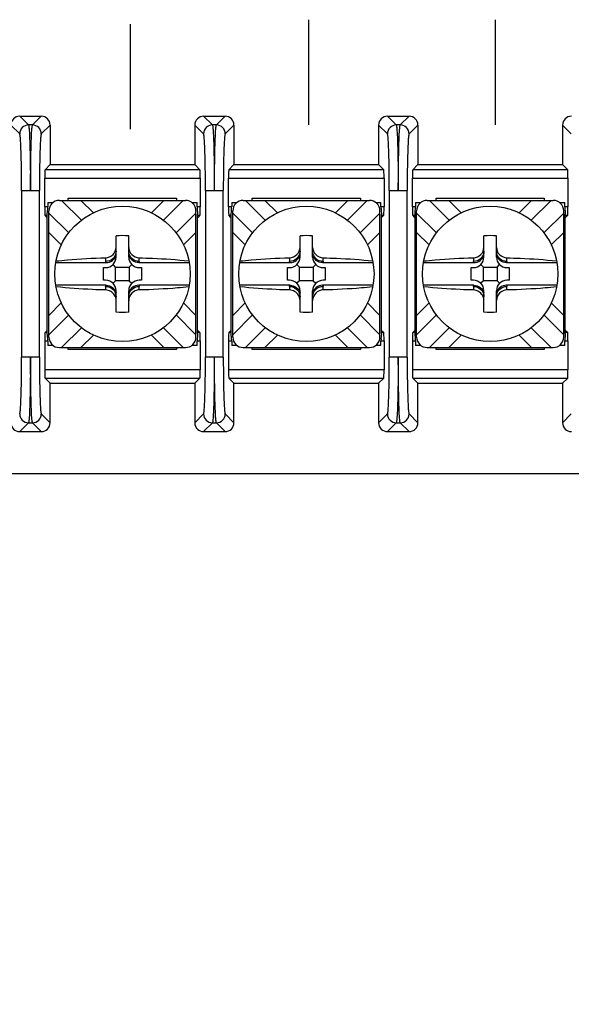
# Model space of a CAD drawing. Header units: inches. Extents: x 0 to 34, y 0 to 22.
# Tile 7 of 55: x 14.5 to 15.2, y 14.2 to 15.4. Entities that reach past the tile are written whole.
import ezdxf

# ---------------------------------------------------------------- set-up
doc = ezdxf.new("R2010")
doc.units = ezdxf.units.IN
doc.header["$LTSCALE"] = 1.87
doc.header["$MEASUREMENT"] = 0
doc.layers.get('0').update_dxf_attribs({"linetype": 'CONTINUOUS'})
doc.layers.add('DIMENSIONS', color=7, linetype='CONTINUOUS')
doc.styles.get("Standard").update_dxf_attribs({"font": 'txt', "width": 0.8})
doc.dimstyles.new('DIMSTYLE_1', dxfattribs={"dimtxt": 0.125, "dimasz": 0.18, "dimexe": 0.125, "dimexo": 0.0625, "dimgap": 0.09, "dimtad": 0, "dimtih": 1, "dimtoh": 1, "dimlfac": 2, "dimzin": 4, "dimdsep": 46, "dimtxsty": 'STANDARD', "dimblk": '_FILLED', "dimblk1": '_FILLED', "dimblk2": '_FILLED', "dimcen": 0.09, "dimadec": 0, "dimazin": 0, "dimtfac": 1, "dimtofl": 0, "dimtmove": 0, "dimatfit": 3, "dimldrblk": '_FILLED', "dimfxl": 1, "dimtolj": 1, "dimtzin": 4, "dimarcsym": 0})

# ---------------------------------------------------------------- blocks, each defined once
blk = doc.blocks.new('*D0')
at = {"layer": 'DIMENSIONS', "color": 2, "linetype": 'CONTINUOUS'}
blk.add_line((14.1504, 15.0521), (12.1914, 15.0521), dxfattribs=at)
at = {"layer": 'DIMENSIONS', "color": 2, "linetype": 'CONTINUOUS', "insert": (12.1289, 15.1146), "char_height": 0.125, "width": 1.725, "attachment_point": 3, "line_spacing_factor": 0.9}
blk.add_mtext('3X 120.00{\\Ftxt.shx;\\W1.000000;\\H0.125000; }[4.724]', dxfattribs=at)
blk = doc.blocks.new('_FILLED')
at = {"color": 0, "linetype": 'BYBLOCK'}
blk.add_solid([(0, 0), (-1, 0.1736), (-1, -0.1736)], dxfattribs=at)

msp = doc.modelspace()

# ---------------------------------------------------------------- linework, layer by layer
at = {"color": 40, "linetype": 'CONTINUOUS'}
for p, q in [((14.6601, 15.2241), (14.6601, 15.3491)), ((14.8722, 15.2294), (14.8722, 15.3544)), ((15.0943, 15.2294), (15.0943, 15.3544)), ((16.7558, 14.8144), (14.0898, 14.8144))]:
    msp.add_line(p, q, dxfattribs=at)
at = {"color": 7, "linetype": 'CONTINUOUS'}
for p, q in [((14.5282, 15.2396), (14.5387, 15.2292)), ((14.5282, 15.2396), (14.5539, 15.2396)), ((14.5434, 15.2292), (14.5539, 15.2396)), ((14.7469, 15.2396), (14.7574, 15.2292)), ((14.7469, 15.2396), (14.7726, 15.2396)), ((14.7622, 15.2292), (14.7726, 15.2396)), ((14.9657, 15.2396), (14.9762, 15.2292)), ((14.9657, 15.2396), (14.9914, 15.2396)), ((14.9809, 15.2292), (14.9914, 15.2396)), ((14.5282, 15.2187), (14.5177, 15.2291)), ((14.5434, 15.2292), (14.5387, 15.2292)), ((14.5644, 15.2291), (14.5539, 15.2187)), ((14.5644, 15.2291), (14.5644, 15.1821)), ((14.7365, 15.2291), (14.7365, 15.1821)), ((14.7469, 15.2187), (14.7365, 15.2291)), ((14.7622, 15.2292), (14.7574, 15.2292)), ((14.7831, 15.2291), (14.7727, 15.2187)), ((14.7831, 15.2291), (14.7831, 15.1821)), ((14.9552, 15.2291), (14.9552, 15.1821)), ((14.9657, 15.2187), (14.9552, 15.2291)), ((14.9809, 15.2292), (14.9762, 15.2292)), ((15.0019, 15.2291), (14.9914, 15.2187)), ((15.0019, 15.2291), (15.0019, 15.1821)), ((15.174, 15.2291), (15.174, 15.1821)), ((15.1844, 15.2187), (15.174, 15.2291)), ((14.5583, 15.176), (14.5644, 15.1821)), ((14.7426, 15.176), (14.5583, 15.176)), ((14.5644, 15.1821), (14.7365, 15.1821)), ((14.7365, 15.1821), (14.7426, 15.176)), ((14.777, 15.176), (14.7831, 15.1821)), ((14.9613, 15.176), (14.777, 15.176)), ((14.7831, 15.1821), (14.9552, 15.1821)), ((14.9552, 15.1821), (14.9613, 15.176)), ((14.9958, 15.176), (15.0019, 15.1821)), ((15.1801, 15.176), (14.9958, 15.176)), ((15.0019, 15.1821), (15.174, 15.1821)), ((15.174, 15.1821), (15.1801, 15.176)), ((14.5579, 15.1318), (14.5579, 15.166)), ((14.5579, 15.166), (14.7429, 15.166)), ((14.7429, 15.166), (14.7429, 15.1318)), ((14.7767, 15.1318), (14.7767, 15.166)), ((14.7767, 15.166), (14.9617, 15.166)), ((14.9617, 15.166), (14.9617, 15.1318)), ((14.9954, 15.1318), (14.9954, 15.166)), ((14.9954, 15.166), (15.1804, 15.166)), ((15.1804, 15.166), (15.1804, 15.1318)), ((14.5304, 15.1512), (14.5304, 14.953)), ((14.5304, 15.1512), (14.5514, 15.1512)), ((14.5516, 14.953), (14.5516, 15.1512)), ((14.7492, 15.1512), (14.7492, 14.953)), ((14.7492, 15.1512), (14.7702, 15.1512)), ((14.7704, 14.953), (14.7704, 15.1512)), ((14.9679, 15.1512), (14.9679, 14.953)), ((14.9679, 15.1512), (14.9889, 15.1512)), ((14.9891, 14.953), (14.9891, 15.1512)), ((14.5754, 15.1396), (14.7254, 15.1396)), ((14.5781, 15.1396), (14.6016, 15.1161)), ((14.586, 15.1396), (14.586, 15.1421)), ((14.586, 15.1421), (14.7148, 15.1421)), ((14.6011, 15.1396), (14.6159, 15.1249)), ((14.6849, 15.1249), (14.6997, 15.1396)), ((14.7228, 15.1396), (14.6992, 15.1161)), ((14.7148, 15.1421), (14.7148, 15.1396)), ((14.7942, 15.1396), (14.9442, 15.1396)), ((14.7968, 15.1396), (14.8204, 15.1161)), ((14.8048, 15.1396), (14.8048, 15.1421)), ((14.8048, 15.1421), (14.9336, 15.1421)), ((14.8199, 15.1396), (14.8347, 15.1249)), ((14.9037, 15.1249), (14.9184, 15.1396)), ((14.9415, 15.1396), (14.918, 15.1161)), ((14.9336, 15.1421), (14.9336, 15.1396)), ((15.0129, 15.1396), (15.1629, 15.1396)), ((15.0156, 15.1396), (15.0391, 15.1161)), ((15.0235, 15.1396), (15.0235, 15.1421)), ((15.0235, 15.1421), (15.1523, 15.1421)), ((15.0386, 15.1396), (15.0534, 15.1249)), ((15.1224, 15.1249), (15.1372, 15.1396)), ((15.1603, 15.1396), (15.1367, 15.1161)), ((15.1523, 15.1421), (15.1523, 15.1396)), ((14.5616, 15.1318), (14.5579, 15.1318)), ((14.5613, 15.1263), (14.5615, 15.1295)), ((14.5616, 15.1371), (14.5616, 15.1318)), ((14.5616, 15.1371), (14.5679, 15.1371)), ((14.5629, 14.9771), (14.5629, 15.1271)), ((14.7329, 15.1371), (14.7392, 15.1371)), ((14.7379, 14.9771), (14.7379, 15.1271)), ((14.7392, 15.1318), (14.7392, 15.1371)), ((14.7429, 15.1318), (14.7392, 15.1318)), ((14.7804, 15.1318), (14.7767, 15.1318)), ((14.78, 15.1263), (14.7803, 15.1295)), ((14.7804, 15.1371), (14.7804, 15.1318)), ((14.7804, 15.1371), (14.7867, 15.1371)), ((14.7817, 14.9771), (14.7817, 15.1271)), ((14.9517, 15.1371), (14.958, 15.1371)), ((14.9567, 14.9771), (14.9567, 15.1271)), ((14.958, 15.1318), (14.958, 15.1371)), ((14.9617, 15.1318), (14.958, 15.1318)), ((14.9991, 15.1318), (14.9954, 15.1318)), ((14.9988, 15.1263), (14.999, 15.1295)), ((14.9991, 15.1371), (14.9991, 15.1318)), ((14.9991, 15.1371), (15.0054, 15.1371)), ((15.0004, 14.9771), (15.0004, 15.1271)), ((15.1704, 15.1371), (15.1767, 15.1371)), ((15.1754, 14.9771), (15.1754, 15.1271)), ((15.1767, 15.1318), (15.1767, 15.1371)), ((15.1804, 15.1318), (15.1767, 15.1318)), ((14.5608, 15.1193), (14.5583, 15.1218)), ((14.5583, 15.1218), (14.5612, 15.1218)), ((14.561, 15.1231), (14.5613, 15.1263)), ((14.561, 14.9811), (14.561, 15.1231)), ((14.5629, 15.1245), (14.5865, 15.1009)), ((14.7379, 15.1245), (14.7144, 15.1009)), ((14.7397, 15.1245), (14.7398, 15.1238)), ((14.7397, 15.1218), (14.7426, 15.1218)), ((14.7398, 15.1238), (14.7398, 15.1231)), ((14.7398, 14.9812), (14.7398, 15.1231)), ((14.7426, 15.1218), (14.7401, 15.1193)), ((14.7795, 15.1193), (14.777, 15.1218)), ((14.777, 15.1218), (14.7799, 15.1218)), ((14.7798, 15.1231), (14.78, 15.1263)), ((14.7798, 14.9811), (14.7798, 15.1231)), ((14.7817, 15.1245), (14.8052, 15.1009)), ((14.9567, 15.1245), (14.9331, 15.1009)), ((14.9584, 15.1218), (14.9613, 15.1218)), ((14.9585, 15.1245), (14.9586, 15.1238)), ((14.9586, 15.1238), (14.9586, 15.1231)), ((14.9586, 14.9812), (14.9586, 15.1231)), ((14.9613, 15.1218), (14.9588, 15.1193)), ((14.9983, 15.1193), (14.9958, 15.1218)), ((14.9958, 15.1218), (14.9987, 15.1218)), ((14.9985, 15.1231), (14.9988, 15.1263)), ((14.9985, 14.9811), (14.9985, 15.1231)), ((15.0004, 15.1245), (15.024, 15.1009)), ((15.1754, 15.1245), (15.1519, 15.1009)), ((15.1772, 15.1245), (15.1773, 15.1238)), ((15.1772, 15.1218), (15.1801, 15.1218)), ((15.1773, 15.1238), (15.1773, 15.1231)), ((15.1773, 14.9812), (15.1773, 15.1231)), ((15.1801, 15.1218), (15.1776, 15.1193)), ((14.5777, 15.0866), (14.5629, 15.1014)), ((14.6429, 15.0721), (14.6429, 15.0975)), ((14.6579, 15.0721), (14.6579, 15.0975)), ((14.7379, 15.1014), (14.7231, 15.0866)), ((14.7964, 15.0866), (14.7817, 15.1014)), ((14.8617, 15.0721), (14.8617, 15.0975)), ((14.8767, 15.0721), (14.8767, 15.0975)), ((14.9567, 15.1014), (14.9419, 15.0866)), ((15.0152, 15.0866), (15.0004, 15.1014)), ((15.0804, 15.0721), (15.0804, 15.0975)), ((15.0954, 15.0721), (15.0954, 15.0975)), ((15.1754, 15.1014), (15.1606, 15.0866)), ((14.6304, 15.0712), (14.6304, 15.0669)), ((14.6704, 15.0669), (14.6704, 15.0712)), ((14.8492, 15.0712), (14.8492, 15.0669)), ((14.8892, 15.0669), (14.8892, 15.0712)), ((15.0679, 15.0712), (15.0679, 15.0669)), ((15.1079, 15.0669), (15.1079, 15.0712)), ((14.5711, 15.0656), (14.631, 15.0656)), ((14.6279, 15.0446), (14.6279, 15.0596)), ((14.6279, 15.0596), (14.6304, 15.0596)), ((14.6423, 15.0603), (14.6393, 15.0633)), ((14.6423, 15.044), (14.6423, 15.0603)), ((14.6423, 15.0603), (14.6586, 15.0603)), ((14.6586, 15.0603), (14.6616, 15.0633)), ((14.6586, 15.0603), (14.6586, 15.044)), ((14.6698, 15.0656), (14.7298, 15.0656)), ((14.6704, 15.0596), (14.6729, 15.0596)), ((14.6729, 15.0596), (14.6729, 15.0446)), ((14.7898, 15.0656), (14.8498, 15.0656)), ((14.8467, 15.0446), (14.8467, 15.0596)), ((14.8467, 15.0596), (14.8492, 15.0596)), ((14.861, 15.0603), (14.858, 15.0633)), ((14.861, 15.044), (14.861, 15.0603)), ((14.861, 15.0603), (14.8773, 15.0603)), ((14.8773, 15.0603), (14.8803, 15.0633)), ((14.8773, 15.0603), (14.8773, 15.044)), ((14.8886, 15.0656), (14.9485, 15.0656)), ((14.8892, 15.0596), (14.8916, 15.0596)), ((14.8916, 15.0596), (14.8916, 15.0446)), ((15.0086, 15.0656), (15.0685, 15.0656)), ((15.0654, 15.0446), (15.0654, 15.0596)), ((15.0654, 15.0596), (15.0679, 15.0596)), ((15.0798, 15.0603), (15.0768, 15.0633)), ((15.0798, 15.044), (15.0798, 15.0603)), ((15.0798, 15.0603), (15.0961, 15.0603)), ((15.0961, 15.0603), (15.0991, 15.0633)), ((15.0961, 15.0603), (15.0961, 15.044)), ((15.1073, 15.0656), (15.1673, 15.0656)), ((15.1079, 15.0596), (15.1104, 15.0596)), ((15.1104, 15.0596), (15.1104, 15.0446)), ((14.6304, 15.0446), (14.6279, 15.0446)), ((14.6729, 15.0446), (14.6704, 15.0446)), ((14.8492, 15.0446), (14.8467, 15.0446)), ((14.8916, 15.0446), (14.8892, 15.0446)), ((15.0679, 15.0446), (15.0654, 15.0446)), ((15.1104, 15.0446), (15.1079, 15.0446)), ((14.631, 15.0386), (14.5711, 15.0386)), ((14.6304, 15.0373), (14.6304, 15.033)), ((14.6423, 15.044), (14.6393, 15.041)), ((14.6586, 15.044), (14.6423, 15.044)), ((14.6586, 15.044), (14.6616, 15.041)), ((14.7298, 15.0386), (14.6698, 15.0386)), ((14.6704, 15.033), (14.6704, 15.0373)), ((14.8498, 15.0386), (14.7898, 15.0386)), ((14.8492, 15.0373), (14.8492, 15.033)), ((14.861, 15.044), (14.858, 15.041)), ((14.8773, 15.044), (14.861, 15.044)), ((14.8773, 15.044), (14.8803, 15.041)), ((14.9485, 15.0386), (14.8886, 15.0386)), ((14.8892, 15.033), (14.8892, 15.0373)), ((15.0685, 15.0386), (15.0086, 15.0386)), ((15.0679, 15.0373), (15.0679, 15.033)), ((15.0798, 15.044), (15.0768, 15.041)), ((15.0961, 15.044), (15.0798, 15.044)), ((15.0961, 15.044), (15.0991, 15.041)), ((15.1673, 15.0386), (15.1073, 15.0386)), ((15.1079, 15.033), (15.1079, 15.0373)), ((14.6429, 15.0068), (14.6429, 15.0321)), ((14.6579, 15.0068), (14.6579, 15.0321)), ((14.8617, 15.0068), (14.8617, 15.0321)), ((14.8767, 15.0068), (14.8767, 15.0321)), ((15.0804, 15.0068), (15.0804, 15.0321)), ((15.0954, 15.0068), (15.0954, 15.0321)), ((14.5629, 15.0028), (14.5777, 15.0176)), ((14.7231, 15.0176), (14.7379, 15.0028)), ((14.7817, 15.0028), (14.7964, 15.0176)), ((14.9419, 15.0176), (14.9567, 15.0028)), ((15.0004, 15.0028), (15.0152, 15.0176)), ((15.1606, 15.0176), (15.1754, 15.0028)), ((14.5865, 15.0033), (14.5629, 14.9798)), ((14.7144, 15.0033), (14.7379, 14.9798)), ((14.8052, 15.0033), (14.7817, 14.9798)), ((14.9331, 15.0033), (14.9567, 14.9798)), ((15.024, 15.0033), (15.0004, 14.9798)), ((15.1519, 15.0033), (15.1754, 14.9798)), ((14.6016, 14.9882), (14.5781, 14.9646)), ((14.6992, 14.9882), (14.7228, 14.9646)), ((14.8204, 14.9882), (14.7968, 14.9646)), ((14.918, 14.9882), (14.9415, 14.9646)), ((15.0391, 14.9882), (15.0156, 14.9646)), ((15.1367, 14.9882), (15.1603, 14.9646)), ((14.5608, 14.985), (14.5583, 14.9825)), ((14.5612, 14.9825), (14.5583, 14.9825)), ((14.561, 14.9805), (14.561, 14.9811)), ((14.5611, 14.9797), (14.561, 14.9805)), ((14.6159, 14.9794), (14.6011, 14.9646)), ((14.6997, 14.9646), (14.6849, 14.9794)), ((14.7396, 14.978), (14.7393, 14.9748)), ((14.7398, 14.9811), (14.7396, 14.978)), ((14.7426, 14.9825), (14.7397, 14.9825)), ((14.7401, 14.985), (14.7426, 14.9825)), ((14.7795, 14.985), (14.777, 14.9825)), ((14.7799, 14.9825), (14.777, 14.9825)), ((14.7798, 14.9805), (14.7798, 14.9811)), ((14.7798, 14.9797), (14.7798, 14.9805)), ((14.8347, 14.9794), (14.8199, 14.9646)), ((14.9184, 14.9646), (14.9037, 14.9794)), ((14.9583, 14.978), (14.958, 14.9748)), ((14.9586, 14.9811), (14.9583, 14.978)), ((14.9613, 14.9825), (14.9584, 14.9825)), ((14.9588, 14.985), (14.9613, 14.9825)), ((14.9983, 14.985), (14.9958, 14.9825)), ((14.9987, 14.9825), (14.9958, 14.9825)), ((14.9985, 14.9805), (14.9985, 14.9811)), ((14.9986, 14.9797), (14.9985, 14.9805)), ((15.0534, 14.9794), (15.0386, 14.9646)), ((15.1372, 14.9646), (15.1224, 14.9794)), ((15.1771, 14.978), (15.1768, 14.9748)), ((15.1773, 14.9811), (15.1771, 14.978)), ((15.1801, 14.9825), (15.1772, 14.9825)), ((15.1776, 14.985), (15.1801, 14.9825)), ((14.5579, 14.9725), (14.5579, 14.9382)), ((14.5579, 14.9725), (14.5616, 14.9725)), ((14.5616, 14.9725), (14.5616, 14.9671)), ((14.5679, 14.9671), (14.5616, 14.9671)), ((14.5754, 14.9646), (14.7254, 14.9646)), ((14.586, 14.9621), (14.586, 14.9646)), ((14.7148, 14.9646), (14.7148, 14.9621)), ((14.7392, 14.9671), (14.7329, 14.9671)), ((14.7392, 14.9671), (14.7392, 14.9725)), ((14.7392, 14.9725), (14.7429, 14.9725)), ((14.7429, 14.9725), (14.7429, 14.9382)), ((14.7767, 14.9725), (14.7767, 14.9382)), ((14.7767, 14.9725), (14.7804, 14.9725)), ((14.7804, 14.9725), (14.7804, 14.9671)), ((14.7867, 14.9671), (14.7804, 14.9671)), ((14.7942, 14.9646), (14.9442, 14.9646)), ((14.8048, 14.9621), (14.8048, 14.9646)), ((14.9336, 14.9646), (14.9336, 14.9621)), ((14.958, 14.9671), (14.9517, 14.9671)), ((14.958, 14.9671), (14.958, 14.9725)), ((14.958, 14.9725), (14.9617, 14.9725)), ((14.9617, 14.9725), (14.9617, 14.9382)), ((14.9954, 14.9725), (14.9954, 14.9382)), ((14.9954, 14.9725), (14.9991, 14.9725)), ((14.9991, 14.9725), (14.9991, 14.9671)), ((15.0054, 14.9671), (14.9991, 14.9671)), ((15.0129, 14.9646), (15.1629, 14.9646)), ((15.0235, 14.9621), (15.0235, 14.9646)), ((15.1523, 14.9646), (15.1523, 14.9621)), ((15.1767, 14.9671), (15.1704, 14.9671)), ((15.1767, 14.9671), (15.1767, 14.9725)), ((15.1767, 14.9725), (15.1804, 14.9725)), ((15.1804, 14.9725), (15.1804, 14.9382)), ((14.5514, 14.953), (14.5304, 14.953)), ((14.7148, 14.9621), (14.586, 14.9621)), ((14.7702, 14.953), (14.7492, 14.953)), ((14.9336, 14.9621), (14.8048, 14.9621)), ((14.9889, 14.953), (14.9679, 14.953)), ((15.1523, 14.9621), (15.0235, 14.9621)), ((14.7429, 14.9382), (14.5579, 14.9382)), ((14.5583, 14.9283), (14.5644, 14.9221)), ((14.5583, 14.9283), (14.7426, 14.9283)), ((14.7426, 14.9283), (14.7365, 14.9221)), ((14.9617, 14.9382), (14.7767, 14.9382)), ((14.777, 14.9283), (14.7831, 14.9221)), ((14.777, 14.9283), (14.9613, 14.9283)), ((14.9613, 14.9283), (14.9552, 14.9221)), ((15.1804, 14.9382), (14.9954, 14.9382)), ((14.9958, 14.9283), (15.0019, 14.9221)), ((14.9958, 14.9283), (15.1801, 14.9283)), ((15.1801, 14.9283), (15.174, 14.9221)), ((14.5644, 14.8751), (14.5644, 14.9221)), ((14.5644, 14.9221), (14.7365, 14.9221)), ((14.7365, 14.9221), (14.7365, 14.8751)), ((14.7831, 14.8751), (14.7831, 14.9221)), ((14.7831, 14.9221), (14.9552, 14.9221)), ((14.9552, 14.9221), (14.9552, 14.8751)), ((15.0019, 14.8751), (15.0019, 14.9221)), ((15.0019, 14.9221), (15.174, 14.9221)), ((15.174, 14.9221), (15.174, 14.8751)), ((14.5539, 14.8856), (14.5644, 14.8751)), ((14.7365, 14.8751), (14.7469, 14.8856)), ((14.7727, 14.8856), (14.7831, 14.8751)), ((14.9552, 14.8751), (14.9657, 14.8856)), ((14.9914, 14.8856), (15.0019, 14.8751)), ((15.174, 14.8751), (15.1844, 14.8856)), ((14.5387, 14.8751), (14.5282, 14.8646)), ((14.5387, 14.8751), (14.5434, 14.8751)), ((14.5539, 14.8646), (14.5434, 14.8751)), ((14.7574, 14.8751), (14.7469, 14.8646)), ((14.7574, 14.8751), (14.7622, 14.8751)), ((14.7726, 14.8646), (14.7622, 14.8751)), ((14.9762, 14.8751), (14.9657, 14.8646)), ((14.9762, 14.8751), (14.9809, 14.8751)), ((14.9914, 14.8646), (14.9809, 14.8751)), ((14.5282, 14.8646), (14.5539, 14.8646)), ((14.7469, 14.8646), (14.7726, 14.8646)), ((14.9657, 14.8646), (14.9914, 14.8646))]:
    msp.add_line(p, q, dxfattribs=at)
for centre in [(14.6504, 15.0521), (14.8692, 15.0521), (15.0879, 15.0521)]:
    msp.add_circle(centre, 0.0805, dxfattribs=at)
for centre, radius, start, end in [((14.5387, 15.2187), 0.0105, 90.0842, 179.9158), ((14.5434, 15.2187), 0.0105, 0.0842, 89.9158), ((14.7574, 15.2187), 0.0105, 90.0842, 179.9158), ((14.7622, 15.2187), 0.0105, 0.0842, 89.9158), ((14.9762, 15.2187), 0.0105, 90.0842, 179.9158), ((14.9809, 15.2187), 0.0105, 0.0842, 89.9158), ((14.5754, 15.1271), 0.0125, 90, 180), ((14.7254, 15.1271), 0.0125, 0, 90), ((14.7942, 15.1271), 0.0125, 90, 180), ((14.9442, 15.1271), 0.0125, 0, 90), ((15.0129, 15.1271), 0.0125, 90, 180), ((15.1629, 15.1271), 0.0125, 0, 90), ((14.5165, 15.1319), 0.0451, 356.8823, 358.3376), ((14.5214, 15.1318), 0.0402, 358.3299, 359.981), ((14.7401, 15.1318), 0.0402, 358.3299, 359.981), ((14.7352, 15.1319), 0.0451, 356.8823, 358.3376), ((14.954, 15.1319), 0.0451, 356.8823, 358.3376), ((14.9589, 15.1318), 0.0402, 358.3299, 359.981), ((14.6504, 14.8848), 0.2128, 87.9804, 92.0196), ((14.8692, 14.8848), 0.2128, 87.9804, 92.0196), ((15.0879, 14.8848), 0.2128, 87.9804, 92.0196), ((14.6304, 15.0721), 0.0125, 270, 360), ((14.6704, 15.0721), 0.0125, 180, 270), ((14.8492, 15.0721), 0.0125, 270, 360), ((14.8892, 15.0721), 0.0125, 180, 270), ((15.0679, 15.0721), 0.0125, 270, 360), ((15.1079, 15.0721), 0.0125, 180, 270), ((14.6304, 15.0321), 0.0125, 0, 90), ((14.6704, 15.0321), 0.0125, 90, 180), ((14.8492, 15.0321), 0.0125, 0, 90), ((14.8892, 15.0321), 0.0125, 90, 180), ((15.0679, 15.0321), 0.0125, 0, 90), ((15.1079, 15.0321), 0.0125, 90, 180), ((14.6504, 15.2195), 0.2128, 267.9804, 272.0196), ((14.8692, 15.2195), 0.2128, 267.9804, 272.0196), ((15.0879, 15.2195), 0.2128, 267.9804, 272.0196), ((14.5754, 14.9771), 0.0125, 180, 270), ((14.7254, 14.9771), 0.0125, 270, 360), ((14.7844, 14.9723), 0.0451, 176.8822, 178.3376), ((14.7942, 14.9771), 0.0125, 180, 270), ((14.9442, 14.9771), 0.0125, 270, 360), ((15.0031, 14.9723), 0.0451, 176.8822, 178.3376), ((15.0129, 14.9771), 0.0125, 180, 270), ((15.1629, 14.9771), 0.0125, 270, 360), ((15.2219, 14.9723), 0.0451, 176.8822, 178.3376), ((14.7795, 14.9725), 0.0402, 178.3299, 179.981), ((14.9982, 14.9725), 0.0402, 178.3299, 179.981), ((15.217, 14.9725), 0.0402, 178.3299, 179.981), ((14.5387, 14.8856), 0.0105, 180.0842, 269.9158), ((14.5434, 14.8856), 0.0105, 270.0842, 359.9158), ((14.7574, 14.8856), 0.0105, 180.0842, 269.9158), ((14.7622, 14.8856), 0.0105, 270.0842, 359.9158), ((14.9762, 14.8856), 0.0105, 180.0842, 269.9158), ((14.9809, 14.8856), 0.0105, 270.0842, 359.9158)]:
    msp.add_arc(centre, radius, start, end, dxfattribs=at)
for centre, major_axis, ratio, start_param, end_param in [((14.5282, 15.2291), (0.00743, -0.00743), 0.998783, 2.356803, 3.926382), ((14.5539, 15.2291), (0.00743, 0.00743), 0.998783, -0.784789, 0.784789), ((14.747, 15.2291), (0.00743, -0.00743), 0.998783, 2.356803, 3.926382), ((14.7726, 15.2291), (0.00743, 0.00743), 0.998783, -0.784789, 0.784789), ((14.9657, 15.2291), (0.00743, -0.00743), 0.998783, 2.356803, 3.926382), ((14.9914, 15.2291), (0.00743, 0.00743), 0.998783, -0.784789, 0.784789), ((15.1845, 15.2291), (0.00743, -0.00743), 0.998783, 2.356803, 3.926382), ((14.5583, 15.166), (0, 0.01), 0.034921, 0.034907, 1.570796), ((14.7426, 15.166), (0, 0.01), 0.034921, -1.570796, -0.034907), ((14.777, 15.166), (0, 0.01), 0.034921, 0.034907, 1.570796), ((14.9613, 15.166), (0, 0.01), 0.034921, -1.570796, -0.034907), ((14.9958, 15.166), (0, 0.01), 0.034921, 0.034907, 1.570796), ((15.1801, 15.166), (0, 0.01), 0.034921, -1.570796, -0.034907), ((14.5583, 15.1318), (0, 0.01), 0.034921, -4.712389, -3.176499), ((14.7426, 15.1318), (0, 0.01), 0.034921, -3.106686, -1.570796), ((14.777, 15.1318), (0, 0.01), 0.034921, -4.712389, -3.176499), ((14.9613, 15.1318), (0, 0.01), 0.034921, -3.106686, -1.570796), ((14.9958, 15.1318), (0, 0.01), 0.034921, -4.712389, -3.176499), ((15.1801, 15.1318), (0, 0.01), 0.034921, -3.106686, -1.570796), ((14.5583, 14.9725), (0, 0.01), 0.034921, 0.034907, 1.570796), ((14.7426, 14.9725), (0, 0.01), 0.034921, -1.570796, -0.034907), ((14.777, 14.9725), (0, 0.01), 0.034921, 0.034907, 1.570796), ((14.9613, 14.9725), (0, 0.01), 0.034921, -1.570796, -0.034907), ((14.9958, 14.9725), (0, 0.01), 0.034921, 0.034907, 1.570796), ((15.1801, 14.9725), (0, 0.01), 0.034921, -1.570796, -0.034907), ((14.5583, 14.9382), (0, 0.01), 0.034921, -4.712389, -3.176499), ((14.7426, 14.9382), (0, 0.01), 0.034921, -3.106686, -1.570796), ((14.777, 14.9382), (0, 0.01), 0.034921, -4.712389, -3.176499), ((14.9613, 14.9382), (0, 0.01), 0.034921, -3.106686, -1.570796), ((14.9958, 14.9382), (0, 0.01), 0.034921, -4.712389, -3.176499), ((15.1801, 14.9382), (0, 0.01), 0.034921, -3.106686, -1.570796), ((14.5282, 14.8751), (0.00743, 0.00743), 0.998783, 2.356803, 3.926382), ((14.5539, 14.8751), (-0.00743, 0.00743), 0.998783, 2.356803, 3.926382), ((14.747, 14.8751), (0.00743, 0.00743), 0.998783, 2.356803, 3.926382), ((14.7726, 14.8751), (-0.00743, 0.00743), 0.998783, 2.356803, 3.926382), ((14.9657, 14.8751), (0.00743, 0.00743), 0.998783, 2.356803, 3.926382), ((14.9914, 14.8751), (-0.00743, 0.00743), 0.998783, 2.356803, 3.926382), ((15.1845, 14.8751), (0.00743, 0.00743), 0.998783, 2.356803, 3.926382)]:
    msp.add_ellipse(centre, major_axis=major_axis, ratio=ratio, start_param=start_param, end_param=end_param, dxfattribs=at)
for points, knots in [([(14.5387, 15.2292), (14.5388, 15.229), (14.5389, 15.2283), (14.5392, 15.227), (14.5393, 15.2249), (14.5397, 15.2209), (14.54, 15.2143), (14.5403, 15.2047), (14.5406, 15.1932), (14.5408, 15.1801), (14.5409, 15.1659), (14.5409, 15.1562), (14.5409, 15.1512)], [0, 0, 0, 0, 0.008455, 0.025755, 0.051939, 0.086811, 0.181298, 0.305811, 0.455665, 0.625464, 0.809247, 1, 1, 1, 1]), ([(14.5411, 15.1512), (14.5411, 15.1562), (14.5412, 15.1659), (14.5413, 15.1801), (14.5415, 15.1932), (14.5418, 15.2047), (14.5421, 15.2143), (14.5424, 15.2209), (14.5427, 15.2249), (14.5429, 15.227), (14.5432, 15.2283), (14.5433, 15.229), (14.5434, 15.2292)], [0, 0, 0, 0, 0.190842, 0.374546, 0.544562, 0.694524, 0.818823, 0.91321, 0.948058, 0.974253, 0.991558, 1, 1, 1, 1]), ([(14.7574, 15.2292), (14.7575, 15.229), (14.7577, 15.2283), (14.7579, 15.227), (14.7581, 15.2249), (14.7584, 15.2209), (14.7587, 15.2143), (14.7591, 15.2047), (14.7593, 15.1932), (14.7595, 15.1801), (14.7597, 15.1659), (14.7597, 15.1562), (14.7597, 15.1512)], [0, 0, 0, 0, 0.008455, 0.025755, 0.051939, 0.086811, 0.181298, 0.305811, 0.455665, 0.625464, 0.809247, 1, 1, 1, 1]), ([(14.7599, 15.1512), (14.7599, 15.1562), (14.7599, 15.1659), (14.7601, 15.1801), (14.7603, 15.1932), (14.7605, 15.2047), (14.7609, 15.2143), (14.7612, 15.2209), (14.7615, 15.2249), (14.7617, 15.227), (14.7619, 15.2283), (14.762, 15.229), (14.7622, 15.2292)], [0, 0, 0, 0, 0.190842, 0.374546, 0.544562, 0.694524, 0.818823, 0.91321, 0.948058, 0.974253, 0.991558, 1, 1, 1, 1]), ([(14.9762, 15.2292), (14.9763, 15.229), (14.9764, 15.2283), (14.9767, 15.227), (14.9768, 15.2249), (14.9772, 15.2209), (14.9775, 15.2143), (14.9778, 15.2047), (14.9781, 15.1932), (14.9783, 15.1801), (14.9784, 15.1659), (14.9784, 15.1562), (14.9784, 15.1512)], [0, 0, 0, 0, 0.008455, 0.025755, 0.051939, 0.086811, 0.181298, 0.305811, 0.455665, 0.625464, 0.809247, 1, 1, 1, 1]), ([(14.9786, 15.1512), (14.9786, 15.1562), (14.9787, 15.1659), (14.9788, 15.1801), (14.979, 15.1932), (14.9793, 15.2047), (14.9796, 15.2143), (14.9799, 15.2209), (14.9802, 15.2249), (14.9804, 15.227), (14.9807, 15.2283), (14.9808, 15.229), (14.9809, 15.2292)], [0, 0, 0, 0, 0.190842, 0.374546, 0.544562, 0.694524, 0.818823, 0.91321, 0.948058, 0.974253, 0.991558, 1, 1, 1, 1]), ([(14.5304, 15.1512), (14.5304, 15.1597), (14.5304, 15.1719), (14.5301, 15.1875), (14.5298, 15.1975), (14.5295, 15.2058), (14.5292, 15.2116), (14.5289, 15.215), (14.5287, 15.2168), (14.5284, 15.2179), (14.5283, 15.2185), (14.5282, 15.2187)], [0, 0, 0, 0, 0.374422, 0.544168, 0.693976, 0.81846, 0.91294, 0.947824, 0.974037, 0.991397, 1, 1, 1, 1]), ([(14.5539, 15.2187), (14.5538, 15.2185), (14.5536, 15.2179), (14.5534, 15.2168), (14.5532, 15.215), (14.5529, 15.2116), (14.5526, 15.2058), (14.5523, 15.1976), (14.552, 15.1876), (14.5517, 15.1719), (14.5516, 15.1597), (14.5516, 15.1512)], [0, 0, 0, 0, 0.008589, 0.025952, 0.052175, 0.087034, 0.181415, 0.305684, 0.455602, 0.625566, 1, 1, 1, 1]), ([(14.7492, 15.1512), (14.7492, 15.1597), (14.7491, 15.1719), (14.7488, 15.1875), (14.7486, 15.1975), (14.7482, 15.2058), (14.7479, 15.2116), (14.7476, 15.215), (14.7474, 15.2168), (14.7472, 15.2179), (14.7471, 15.2185), (14.7469, 15.2187)], [0, 0, 0, 0, 0.374422, 0.544168, 0.693976, 0.81846, 0.91294, 0.947824, 0.974037, 0.991397, 1, 1, 1, 1]), ([(14.7727, 15.2187), (14.7725, 15.2185), (14.7724, 15.2179), (14.7722, 15.2168), (14.772, 15.215), (14.7717, 15.2116), (14.7713, 15.2058), (14.771, 15.1976), (14.7707, 15.1876), (14.7705, 15.1719), (14.7704, 15.1597), (14.7704, 15.1512)], [0, 0, 0, 0, 0.008589, 0.025952, 0.052175, 0.087034, 0.181415, 0.305684, 0.455602, 0.625566, 1, 1, 1, 1]), ([(14.9679, 15.1512), (14.9679, 15.1597), (14.9679, 15.1719), (14.9676, 15.1875), (14.9673, 15.1975), (14.967, 15.2058), (14.9667, 15.2116), (14.9664, 15.215), (14.9662, 15.2168), (14.9659, 15.2179), (14.9658, 15.2185), (14.9657, 15.2187)], [0, 0, 0, 0, 0.374422, 0.544168, 0.693976, 0.81846, 0.91294, 0.947824, 0.974037, 0.991397, 1, 1, 1, 1]), ([(14.9914, 15.2187), (14.9913, 15.2185), (14.9911, 15.2179), (14.9909, 15.2168), (14.9907, 15.215), (14.9904, 15.2116), (14.9901, 15.2058), (14.9898, 15.1976), (14.9895, 15.1876), (14.9892, 15.1719), (14.9891, 15.1597), (14.9891, 15.1512)], [0, 0, 0, 0, 0.008589, 0.025952, 0.052175, 0.087034, 0.181415, 0.305684, 0.455602, 0.625566, 1, 1, 1, 1]), ([(14.7392, 15.1318), (14.7392, 15.1311), (14.7393, 15.1287), (14.7396, 15.1263), (14.7397, 15.1245)], [0, 0, 0, 0, 0.27749, 1, 1, 1, 1]), ([(14.958, 15.1318), (14.958, 15.1311), (14.958, 15.1287), (14.9583, 15.1263), (14.9585, 15.1245)], [0, 0, 0, 0, 0.27749, 1, 1, 1, 1]), ([(15.1767, 15.1318), (15.1767, 15.1311), (15.1768, 15.1287), (15.1771, 15.1263), (15.1772, 15.1245)], [0, 0, 0, 0, 0.27749, 1, 1, 1, 1]), ([(14.6304, 15.0712), (14.6336, 15.0713), (14.6401, 15.074), (14.6429, 15.0806), (14.6429, 15.0837)], [0, 0, 0, 0, 0.503153, 1, 1, 1, 1]), ([(14.6579, 15.0837), (14.6579, 15.0806), (14.6607, 15.074), (14.6672, 15.0713), (14.6704, 15.0712)], [0, 0, 0, 0, 0.496847, 1, 1, 1, 1]), ([(14.8492, 15.0712), (14.8524, 15.0713), (14.8589, 15.074), (14.8617, 15.0806), (14.8617, 15.0837)], [0, 0, 0, 0, 0.503153, 1, 1, 1, 1]), ([(14.8767, 15.0837), (14.8767, 15.0806), (14.8794, 15.074), (14.886, 15.0713), (14.8892, 15.0712)], [0, 0, 0, 0, 0.496847, 1, 1, 1, 1]), ([(15.0679, 15.0712), (15.0711, 15.0713), (15.0776, 15.074), (15.0804, 15.0806), (15.0804, 15.0837)], [0, 0, 0, 0, 0.503153, 1, 1, 1, 1]), ([(15.0954, 15.0837), (15.0954, 15.0806), (15.0982, 15.074), (15.1047, 15.0713), (15.1079, 15.0712)], [0, 0, 0, 0, 0.496847, 1, 1, 1, 1]), ([(14.5714, 15.0675), (14.5759, 15.068), (14.5955, 15.0699), (14.6152, 15.0709), (14.6304, 15.0712)], [0, 0, 0, 0, 0.230293, 1, 1, 1, 1]), ([(14.6429, 15.0793), (14.6429, 15.0761), (14.6402, 15.0695), (14.6336, 15.0669), (14.6304, 15.0669)], [0, 0, 0, 0, 0.497823, 1, 1, 1, 1]), ([(14.631, 15.0656), (14.6337, 15.0656), (14.639, 15.0674), (14.6422, 15.0721), (14.6429, 15.0746)], [0, 0, 0, 0, 0.500117, 1, 1, 1, 1]), ([(14.6704, 15.0669), (14.6672, 15.0669), (14.6606, 15.0695), (14.6579, 15.0761), (14.6579, 15.0793)], [0, 0, 0, 0, 0.502177, 1, 1, 1, 1]), ([(14.6698, 15.0656), (14.6672, 15.0656), (14.6618, 15.0674), (14.6586, 15.0721), (14.6579, 15.0746)], [0, 0, 0, 0, 0.500116, 1, 1, 1, 1]), ([(14.6704, 15.0712), (14.6757, 15.0711), (14.6954, 15.0705), (14.7151, 15.0691), (14.7294, 15.0675)], [0, 0, 0, 0, 0.266251, 1, 1, 1, 1]), ([(14.7901, 15.0675), (14.7947, 15.068), (14.8143, 15.0699), (14.834, 15.0709), (14.8492, 15.0712)], [0, 0, 0, 0, 0.230293, 1, 1, 1, 1]), ([(14.8617, 15.0793), (14.8617, 15.0761), (14.859, 15.0695), (14.8523, 15.0669), (14.8492, 15.0669)], [0, 0, 0, 0, 0.497823, 1, 1, 1, 1]), ([(14.8498, 15.0656), (14.8524, 15.0656), (14.8578, 15.0674), (14.861, 15.0721), (14.8617, 15.0746)], [0, 0, 0, 0, 0.500117, 1, 1, 1, 1]), ([(14.8892, 15.0669), (14.886, 15.0669), (14.8794, 15.0695), (14.8767, 15.0761), (14.8767, 15.0793)], [0, 0, 0, 0, 0.502177, 1, 1, 1, 1]), ([(14.8886, 15.0656), (14.8859, 15.0656), (14.8805, 15.0674), (14.8774, 15.0721), (14.8767, 15.0746)], [0, 0, 0, 0, 0.500116, 1, 1, 1, 1]), ([(14.8892, 15.0712), (14.8944, 15.0711), (14.9141, 15.0705), (14.9338, 15.0691), (14.9482, 15.0675)], [0, 0, 0, 0, 0.266251, 1, 1, 1, 1]), ([(15.0089, 15.0675), (15.0134, 15.068), (15.033, 15.0699), (15.0527, 15.0709), (15.0679, 15.0712)], [0, 0, 0, 0, 0.230293, 1, 1, 1, 1]), ([(15.0804, 15.0793), (15.0804, 15.0761), (15.0777, 15.0695), (15.0711, 15.0669), (15.0679, 15.0669)], [0, 0, 0, 0, 0.497823, 1, 1, 1, 1]), ([(15.0685, 15.0656), (15.0712, 15.0656), (15.0765, 15.0674), (15.0797, 15.0721), (15.0804, 15.0746)], [0, 0, 0, 0, 0.500117, 1, 1, 1, 1]), ([(15.1079, 15.0669), (15.1047, 15.0669), (15.0981, 15.0695), (15.0954, 15.0761), (15.0954, 15.0793)], [0, 0, 0, 0, 0.502177, 1, 1, 1, 1]), ([(15.1073, 15.0656), (15.1047, 15.0656), (15.0993, 15.0674), (15.0961, 15.0721), (15.0954, 15.0746)], [0, 0, 0, 0, 0.500116, 1, 1, 1, 1]), ([(15.1079, 15.0712), (15.1132, 15.0711), (15.1329, 15.0705), (15.1526, 15.0691), (15.1669, 15.0675)], [0, 0, 0, 0, 0.266251, 1, 1, 1, 1]), ([(14.631, 15.0656), (14.6309, 15.0657), (14.6306, 15.0661), (14.6304, 15.0666), (14.6304, 15.0669)], [0, 0, 0, 0, 0.290754, 1, 1, 1, 1]), ([(14.6704, 15.0669), (14.6704, 15.0666), (14.6702, 15.0661), (14.6699, 15.0657), (14.6698, 15.0656)], [0, 0, 0, 0, 0.708851, 1, 1, 1, 1]), ([(14.8498, 15.0656), (14.8497, 15.0657), (14.8494, 15.0661), (14.8492, 15.0666), (14.8492, 15.0669)], [0, 0, 0, 0, 0.290754, 1, 1, 1, 1]), ([(14.8892, 15.0669), (14.8892, 15.0666), (14.889, 15.0661), (14.8886, 15.0657), (14.8886, 15.0656)], [0, 0, 0, 0, 0.708851, 1, 1, 1, 1]), ([(15.0685, 15.0656), (15.0684, 15.0657), (15.0681, 15.0661), (15.0679, 15.0666), (15.0679, 15.0669)], [0, 0, 0, 0, 0.290754, 1, 1, 1, 1]), ([(15.1079, 15.0669), (15.1079, 15.0666), (15.1077, 15.0661), (15.1074, 15.0657), (15.1073, 15.0656)], [0, 0, 0, 0, 0.708851, 1, 1, 1, 1]), ([(14.6304, 15.033), (14.6252, 15.0331), (14.6055, 15.0338), (14.5858, 15.0352), (14.5714, 15.0368)], [0, 0, 0, 0, 0.266251, 1, 1, 1, 1]), ([(14.6304, 15.0373), (14.6304, 15.0377), (14.6306, 15.0382), (14.6309, 15.0385), (14.631, 15.0386)], [0, 0, 0, 0, 0.709246, 1, 1, 1, 1]), ([(14.6304, 15.0373), (14.6336, 15.0373), (14.6402, 15.0347), (14.6429, 15.0282), (14.6429, 15.025)], [0, 0, 0, 0, 0.502177, 1, 1, 1, 1]), ([(14.6411, 15.0269), (14.64, 15.0287), (14.6368, 15.0318), (14.6325, 15.033), (14.6304, 15.033)], [0, 0, 0, 0, 0.500378, 1, 1, 1, 1]), ([(14.631, 15.0386), (14.6337, 15.0386), (14.639, 15.0369), (14.6422, 15.0322), (14.6429, 15.0297)], [0, 0, 0, 0, 0.500118, 1, 1, 1, 1]), ([(14.6698, 15.0386), (14.6672, 15.0386), (14.6618, 15.0369), (14.6586, 15.0322), (14.6579, 15.0297)], [0, 0, 0, 0, 0.500115, 1, 1, 1, 1]), ([(14.6579, 15.025), (14.6579, 15.0282), (14.6606, 15.0347), (14.6672, 15.0373), (14.6704, 15.0373)], [0, 0, 0, 0, 0.497823, 1, 1, 1, 1]), ([(14.6704, 15.033), (14.6672, 15.0329), (14.6607, 15.0302), (14.6579, 15.0237), (14.6579, 15.0205)], [0, 0, 0, 0, 0.503157, 1, 1, 1, 1]), ([(14.6698, 15.0386), (14.6699, 15.0385), (14.6702, 15.0382), (14.6704, 15.0377), (14.6704, 15.0373)], [0, 0, 0, 0, 0.291149, 1, 1, 1, 1]), ([(14.7294, 15.0368), (14.7249, 15.0363), (14.7053, 15.0343), (14.6856, 15.0334), (14.6704, 15.033)], [0, 0, 0, 0, 0.230293, 1, 1, 1, 1]), ([(14.8492, 15.033), (14.8439, 15.0331), (14.8242, 15.0338), (14.8045, 15.0352), (14.7901, 15.0368)], [0, 0, 0, 0, 0.266251, 1, 1, 1, 1]), ([(14.8492, 15.0373), (14.8492, 15.0377), (14.8494, 15.0382), (14.8497, 15.0385), (14.8498, 15.0386)], [0, 0, 0, 0, 0.709246, 1, 1, 1, 1]), ([(14.8492, 15.0373), (14.8523, 15.0373), (14.859, 15.0347), (14.8617, 15.0282), (14.8617, 15.025)], [0, 0, 0, 0, 0.502177, 1, 1, 1, 1]), ([(14.8598, 15.0269), (14.8587, 15.0287), (14.8555, 15.0318), (14.8513, 15.033), (14.8492, 15.033)], [0, 0, 0, 0, 0.500378, 1, 1, 1, 1]), ([(14.8498, 15.0386), (14.8524, 15.0386), (14.8578, 15.0369), (14.861, 15.0322), (14.8617, 15.0297)], [0, 0, 0, 0, 0.500118, 1, 1, 1, 1]), ([(14.8886, 15.0386), (14.8859, 15.0386), (14.8805, 15.0369), (14.8774, 15.0322), (14.8767, 15.0297)], [0, 0, 0, 0, 0.500115, 1, 1, 1, 1]), ([(14.8767, 15.025), (14.8767, 15.0282), (14.8794, 15.0347), (14.886, 15.0373), (14.8892, 15.0373)], [0, 0, 0, 0, 0.497823, 1, 1, 1, 1]), ([(14.8892, 15.033), (14.886, 15.0329), (14.8794, 15.0302), (14.8767, 15.0237), (14.8767, 15.0205)], [0, 0, 0, 0, 0.503157, 1, 1, 1, 1]), ([(14.8886, 15.0386), (14.8886, 15.0385), (14.889, 15.0382), (14.8892, 15.0377), (14.8892, 15.0373)], [0, 0, 0, 0, 0.291149, 1, 1, 1, 1]), ([(14.9482, 15.0368), (14.9437, 15.0363), (14.9241, 15.0343), (14.9043, 15.0334), (14.8892, 15.033)], [0, 0, 0, 0, 0.230293, 1, 1, 1, 1]), ([(15.0679, 15.033), (15.0627, 15.0331), (15.043, 15.0338), (15.0233, 15.0352), (15.0089, 15.0368)], [0, 0, 0, 0, 0.266251, 1, 1, 1, 1]), ([(15.0679, 15.0373), (15.0679, 15.0377), (15.0681, 15.0382), (15.0684, 15.0385), (15.0685, 15.0386)], [0, 0, 0, 0, 0.709246, 1, 1, 1, 1]), ([(15.0679, 15.0373), (15.0711, 15.0373), (15.0777, 15.0347), (15.0804, 15.0282), (15.0804, 15.025)], [0, 0, 0, 0, 0.502177, 1, 1, 1, 1]), ([(15.0786, 15.0269), (15.0775, 15.0287), (15.0743, 15.0318), (15.07, 15.033), (15.0679, 15.033)], [0, 0, 0, 0, 0.500378, 1, 1, 1, 1]), ([(15.0685, 15.0386), (15.0712, 15.0386), (15.0765, 15.0369), (15.0797, 15.0322), (15.0804, 15.0297)], [0, 0, 0, 0, 0.500118, 1, 1, 1, 1]), ([(15.1073, 15.0386), (15.1047, 15.0386), (15.0993, 15.0369), (15.0961, 15.0322), (15.0954, 15.0297)], [0, 0, 0, 0, 0.500115, 1, 1, 1, 1]), ([(15.0954, 15.025), (15.0954, 15.0282), (15.0981, 15.0347), (15.1047, 15.0373), (15.1079, 15.0373)], [0, 0, 0, 0, 0.497823, 1, 1, 1, 1]), ([(15.1079, 15.033), (15.1047, 15.0329), (15.0982, 15.0302), (15.0954, 15.0237), (15.0954, 15.0205)], [0, 0, 0, 0, 0.503157, 1, 1, 1, 1]), ([(15.1073, 15.0386), (15.1074, 15.0385), (15.1077, 15.0382), (15.1079, 15.0377), (15.1079, 15.0373)], [0, 0, 0, 0, 0.291149, 1, 1, 1, 1]), ([(15.1669, 15.0368), (15.1624, 15.0363), (15.1428, 15.0343), (15.1231, 15.0334), (15.1079, 15.033)], [0, 0, 0, 0, 0.230293, 1, 1, 1, 1]), ([(14.5616, 14.9725), (14.5616, 14.9731), (14.5616, 14.9756), (14.5613, 14.978), (14.5611, 14.9797)], [0, 0, 0, 0, 0.27749, 1, 1, 1, 1]), ([(14.7804, 14.9725), (14.7804, 14.9731), (14.7803, 14.9756), (14.78, 14.978), (14.7798, 14.9797)], [0, 0, 0, 0, 0.27749, 1, 1, 1, 1]), ([(14.9991, 14.9725), (14.9991, 14.9731), (14.9991, 14.9756), (14.9988, 14.978), (14.9986, 14.9797)], [0, 0, 0, 0, 0.27749, 1, 1, 1, 1]), ([(14.5282, 14.8856), (14.5283, 14.8857), (14.5284, 14.8863), (14.5287, 14.8874), (14.5289, 14.8892), (14.5292, 14.8927), (14.5295, 14.8984), (14.5298, 14.9067), (14.5301, 14.9167), (14.5304, 14.9323), (14.5304, 14.9446), (14.5304, 14.953)], [0, 0, 0, 0, 0.008589, 0.025952, 0.052175, 0.087034, 0.181415, 0.305684, 0.455602, 0.625566, 1, 1, 1, 1]), ([(14.5409, 14.953), (14.5409, 14.9481), (14.5409, 14.9383), (14.5408, 14.9242), (14.5406, 14.9111), (14.5403, 14.8995), (14.54, 14.8899), (14.5397, 14.8833), (14.5393, 14.8793), (14.5392, 14.8773), (14.5389, 14.876), (14.5388, 14.8753), (14.5387, 14.8751)], [0, 0, 0, 0, 0.190842, 0.374546, 0.544562, 0.694524, 0.818823, 0.91321, 0.948058, 0.974253, 0.991558, 1, 1, 1, 1]), ([(14.5434, 14.8751), (14.5433, 14.8753), (14.5432, 14.876), (14.5429, 14.8773), (14.5427, 14.8793), (14.5424, 14.8833), (14.5421, 14.8899), (14.5418, 14.8995), (14.5415, 14.9111), (14.5413, 14.9242), (14.5412, 14.9383), (14.5411, 14.9481), (14.5411, 14.953)], [0, 0, 0, 0, 0.008455, 0.025755, 0.051939, 0.086811, 0.181298, 0.305811, 0.455665, 0.625464, 0.809247, 1, 1, 1, 1]), ([(14.5516, 14.953), (14.5516, 14.9446), (14.5517, 14.9323), (14.552, 14.9167), (14.5523, 14.9067), (14.5526, 14.8984), (14.5529, 14.8927), (14.5532, 14.8892), (14.5534, 14.8874), (14.5536, 14.8863), (14.5538, 14.8857), (14.5539, 14.8856)], [0, 0, 0, 0, 0.374422, 0.544168, 0.693976, 0.81846, 0.91294, 0.947824, 0.974037, 0.991397, 1, 1, 1, 1]), ([(14.7469, 14.8856), (14.7471, 14.8857), (14.7472, 14.8863), (14.7474, 14.8874), (14.7476, 14.8892), (14.7479, 14.8927), (14.7482, 14.8984), (14.7486, 14.9067), (14.7488, 14.9167), (14.7491, 14.9323), (14.7492, 14.9446), (14.7492, 14.953)], [0, 0, 0, 0, 0.008589, 0.025952, 0.052175, 0.087034, 0.181415, 0.305684, 0.455602, 0.625566, 1, 1, 1, 1]), ([(14.7597, 14.953), (14.7597, 14.9481), (14.7597, 14.9383), (14.7595, 14.9242), (14.7593, 14.9111), (14.7591, 14.8995), (14.7587, 14.8899), (14.7584, 14.8833), (14.7581, 14.8793), (14.7579, 14.8773), (14.7577, 14.876), (14.7575, 14.8753), (14.7574, 14.8751)], [0, 0, 0, 0, 0.190842, 0.374546, 0.544562, 0.694524, 0.818823, 0.91321, 0.948058, 0.974253, 0.991558, 1, 1, 1, 1]), ([(14.7622, 14.8751), (14.762, 14.8753), (14.7619, 14.876), (14.7617, 14.8773), (14.7615, 14.8793), (14.7612, 14.8833), (14.7609, 14.8899), (14.7605, 14.8995), (14.7603, 14.9111), (14.7601, 14.9242), (14.7599, 14.9383), (14.7599, 14.9481), (14.7599, 14.953)], [0, 0, 0, 0, 0.008455, 0.025755, 0.051939, 0.086811, 0.181298, 0.305811, 0.455665, 0.625464, 0.809247, 1, 1, 1, 1]), ([(14.7704, 14.953), (14.7704, 14.9446), (14.7705, 14.9323), (14.7707, 14.9167), (14.771, 14.9067), (14.7713, 14.8984), (14.7717, 14.8927), (14.772, 14.8892), (14.7722, 14.8874), (14.7724, 14.8863), (14.7725, 14.8857), (14.7727, 14.8856)], [0, 0, 0, 0, 0.374422, 0.544168, 0.693976, 0.81846, 0.91294, 0.947824, 0.974037, 0.991397, 1, 1, 1, 1]), ([(14.9657, 14.8856), (14.9658, 14.8857), (14.9659, 14.8863), (14.9662, 14.8874), (14.9664, 14.8892), (14.9667, 14.8927), (14.967, 14.8984), (14.9673, 14.9067), (14.9676, 14.9167), (14.9679, 14.9323), (14.9679, 14.9446), (14.9679, 14.953)], [0, 0, 0, 0, 0.008589, 0.025952, 0.052175, 0.087034, 0.181415, 0.305684, 0.455602, 0.625566, 1, 1, 1, 1]), ([(14.9784, 14.953), (14.9784, 14.9481), (14.9784, 14.9383), (14.9783, 14.9242), (14.9781, 14.9111), (14.9778, 14.8995), (14.9775, 14.8899), (14.9772, 14.8833), (14.9768, 14.8793), (14.9767, 14.8773), (14.9764, 14.876), (14.9763, 14.8753), (14.9762, 14.8751)], [0, 0, 0, 0, 0.190842, 0.374546, 0.544562, 0.694524, 0.818823, 0.91321, 0.948058, 0.974253, 0.991558, 1, 1, 1, 1]), ([(14.9809, 14.8751), (14.9808, 14.8753), (14.9807, 14.876), (14.9804, 14.8773), (14.9802, 14.8793), (14.9799, 14.8833), (14.9796, 14.8899), (14.9793, 14.8995), (14.979, 14.9111), (14.9788, 14.9242), (14.9787, 14.9383), (14.9786, 14.9481), (14.9786, 14.953)], [0, 0, 0, 0, 0.008455, 0.025755, 0.051939, 0.086811, 0.181298, 0.305811, 0.455665, 0.625464, 0.809247, 1, 1, 1, 1]), ([(14.9891, 14.953), (14.9891, 14.9446), (14.9892, 14.9323), (14.9895, 14.9167), (14.9898, 14.9067), (14.9901, 14.8984), (14.9904, 14.8927), (14.9907, 14.8892), (14.9909, 14.8874), (14.9911, 14.8863), (14.9913, 14.8857), (14.9914, 14.8856)], [0, 0, 0, 0, 0.374422, 0.544168, 0.693976, 0.81846, 0.91294, 0.947824, 0.974037, 0.991397, 1, 1, 1, 1])]:
    msp.add_open_spline(points, degree=3, knots=knots, dxfattribs=at)
for points in [[(14.6429, 15.0205), (14.6429, 15.0228), (14.6422, 15.0251), (14.6411, 15.0269)], [(14.8617, 15.0205), (14.8617, 15.0228), (14.861, 15.0251), (14.8598, 15.0269)], [(15.0804, 15.0205), (15.0804, 15.0228), (15.0797, 15.0251), (15.0786, 15.0269)]]:
    msp.add_open_spline(points, degree=3, dxfattribs=at)

# ---------------------------------------------------------------- dimensions: what is measured, and where the dimension line sits
at = {"layer": 'DIMENSIONS', "color": 2, "linetype": 'CONTINUOUS'}
dim = msp.add_ordinate_dim(feature_location=(14.1504, 15.0521), offset=(-1.959, 0), dtype=0, origin=(18.6777, 12.6899), text='3X <>', dimstyle='DIMSTYLE_1', override={"dimtad": 1, "dimtih": 0, "dimtoh": 0}, dxfattribs=at)
dim.commit()
dim.dimension.update_dxf_attribs({"geometry": '*D0', "text_midpoint": (11.2664, 15.0521)})

doc.saveas('drawing.dxf')
